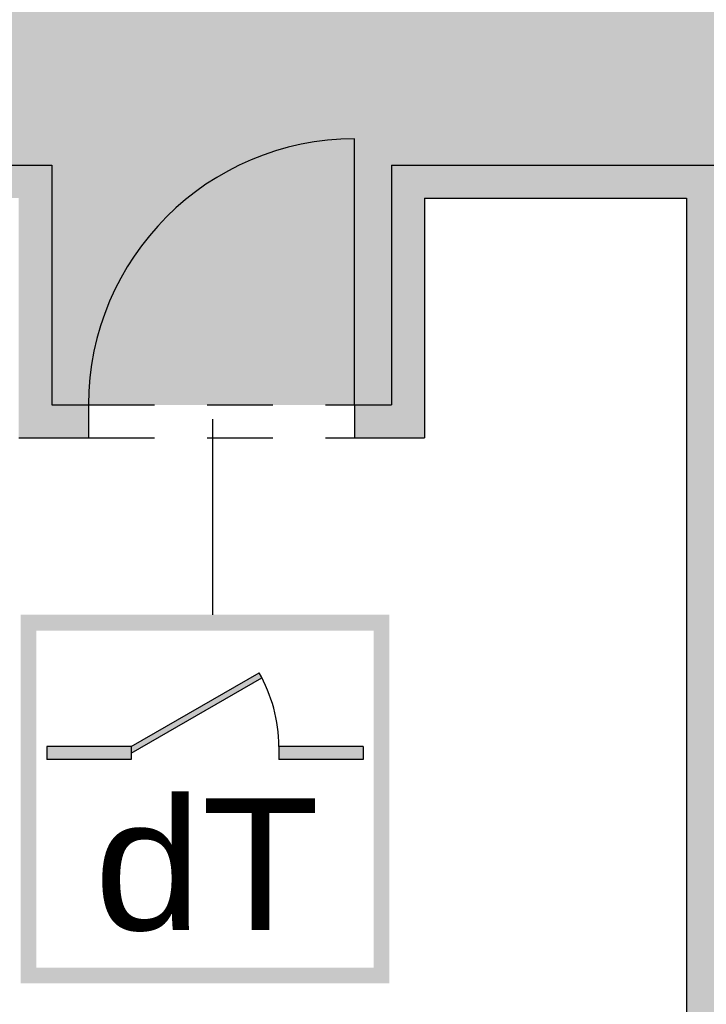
# Model space of a CAD drawing. Header units: metres. Extents: x -5 to 193, y -17 to 20.
# Tile 19 of 22: x 174.19 to 176.79, y -0.22 to 3.52. Entities that reach past the tile are written whole.
import ezdxf

# ---------------------------------------------------------------- set-up
doc = ezdxf.new("R2010")
doc.units = ezdxf.units.M
doc.header["$PDMODE"] = 65
doc.linetypes.add('AUSGEZOGEN', pattern=[0])
doc.linetypes.add('LINIE_2', pattern=[0.45, 0.25, -0.2])
for name, color, linetype, lineweight in [('XR$1$003WN111_ALLGEMEIN', 7, 'Continuous', 13), ('XR$1$004TT111_ALLGEMEIN', 7, 'Continuous', 13), ('XR$1$005BM999_SONSTIGES', 8, 'Continuous', 13), ('XR$1$005BMENT_ENTWURF', 8, 'Continuous', 13)]:
    doc.layers.add(name, color=color, linetype=linetype, lineweight=lineweight)
doc.styles.add('ARIAL', font='ARIAL.TTF')
doc.dimstyles.new('_DIMSTYLE_4', dxfattribs={"dimtxt": 0.75, "dimasz": 1, "dimexe": 0, "dimexo": 0, "dimgap": 0.375, "dimtad": 0, "dimrnd": 0.01, "dimzin": 4, "dimdsep": 46, "dimtxsty": 'Standard', "dimblk1": 'ALL_ML_STRICH', "dimblk2": 'ALL_ML_STRICH', "dimsah": 1, "dimcen": 0, "dimadec": 0, "dimazin": 0, "dimtfac": 1, "dimtdec": 0, "dimtix": 1, "dimtmove": 2, "dimatfit": 3, "dimfxl": 1, "dimtzin": 0, "dimlwd": 0, "dimlwe": 25, "dimarcsym": 0})

# ---------------------------------------------------------------- blocks, each defined once
blk = doc.blocks.new('ALL_ML_STRICH')
at = {"color": 0, "linetype": 'ByBlock', "lineweight": -2}
for p, q in [((0, -0.5), (0, 0.5)), ((-0.3, -0.3), (0.3, 0.3)), ((-1, 0), (0.5, 0))]:
    blk.add_line(p, q, dxfattribs=at)
blk = doc.blocks.new('*D11')
at = {"color": 0, "linetype": 'AUSGEZOGEN', "lineweight": -2}
for p, q in [((151.705, 13.5996), (151.705, 14.7622)), ((151.705, 14.7622), (168.0863, 14.7622)), ((170.68, 14.7622), (186.8425, 14.7622)), ((186.8425, 13.555), (186.8425, 14.7622))]:
    blk.add_line(p, q, dxfattribs=at)
at = {"layer": 'DEFPOINTS', "color": 0, "linetype": 'AUSGEZOGEN', "lineweight": 25}
for p in [(151.705, 14.7622), (151.705, 5.9296), (186.8425, 0.6546)]:
    blk.add_point(p, dxfattribs=at)
at = {"color": 0, "linetype": 'AUSGEZOGEN', "lineweight": 25, "rotation": 180}
blk.add_blockref('ALL_ML_STRICH', (151.705, 14.7622), dxfattribs=at)
at = {"color": 0, "linetype": 'AUSGEZOGEN', "lineweight": 25}
blk.add_blockref('ALL_ML_STRICH', (186.8425, 14.7622), dxfattribs=at)
at = {"color": 0, "linetype": 'AUSGEZOGEN', "lineweight": 25, "insert": (169.3832, 14.7622), "char_height": 0.75, "width": 2.329687, "attachment_point": 5}
blk.add_mtext('\\W0.62;\\A1;{35.14\\H0.495000;\\S^ ;}', dxfattribs=at)
blk = doc.blocks.new('*D12')
at = {"color": 0, "linetype": 'AUSGEZOGEN', "lineweight": -2}
for p, q in [((190.2188, 5.9031), (192.546, 5.9031)), ((192.546, 2.1931), (192.546, 5.9031)), ((192.546, -3.9419), (192.546, 0.0431)), ((190.2188, -3.9419), (192.546, -3.9419))]:
    blk.add_line(p, q, dxfattribs=at)
at = {"layer": 'DEFPOINTS', "color": 0, "linetype": 'AUSGEZOGEN', "lineweight": 25}
for p in [(151.7389, 5.9031), (186.8689, -3.9419), (192.546, -3.9419)]:
    blk.add_point(p, dxfattribs=at)
at = {"color": 0, "linetype": 'AUSGEZOGEN', "lineweight": 25}
for p, rotation in [((192.546, 5.9031), 90), ((192.546, -3.9419), -90.00000000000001)]:
    blk.add_blockref('ALL_ML_STRICH', p, dxfattribs=dict(at, rotation=rotation))
at = {"color": 0, "linetype": 'AUSGEZOGEN', "lineweight": 25, "insert": (192.546, 1.1181), "char_height": 0.75, "width": 1.86375, "attachment_point": 5, "rotation": 90}
blk.add_mtext('\\W0.62;\\A1;{9.85\\H0.495000;\\S^ ;}', dxfattribs=at)

msp = doc.modelspace()

# ---------------------------------------------------------------- hatches: boundary and pattern name
at = {"linetype": 'AUSGEZOGEN', "lineweight": 25, "true_color": 0xc4ffc4}
for points in [[(181.6789, 5.6531), (162.0389, 5.6531), (162.0389, 2.9631), (181.6789, 2.9631)], [(175.5989, 2.9631), (174.3089, 2.9631), (174.3089, 2.0531), (175.5989, 2.0531)]]:
    msp.add_hatch(color=254, dxfattribs=at).paths.add_polyline_path(points)
at = {"linetype": 'AUSGEZOGEN', "lineweight": 140}
h = msp.add_hatch(color=0, dxfattribs=at)
h.paths.add_polyline_path([(175.5909, 1.2558), (174.1909, 1.2558), (174.1909, -0.1442), (175.5909, -0.1442)])
h.paths.add_polyline_path([(174.2509, 1.1958), (175.5309, 1.1958), (175.5309, -0.0842), (174.2509, -0.0842)], flags=16)
for points in [[(174.6109, 0.7558), (174.6109, 0.7306), (175.1068, 1.0169), (175.0959, 1.0358)], [(174.6109, 0.7058), (174.6109, 0.7558), (174.2909, 0.7558), (174.2909, 0.7058)], [(175.4909, 0.7058), (175.4909, 0.7558), (175.1709, 0.7558), (175.1709, 0.7058)]]:
    msp.add_hatch(color=0, dxfattribs=at).paths.add_polyline_path(points)
at = {"layer": 'XR$1$004TT111_ALLGEMEIN', "linetype": 'AUSGEZOGEN', "lineweight": 25}
for points in [[(174.3089, 2.9631), (174.3089, 2.0531), (174.4489, 2.0531), (174.4489, 1.9281), (174.1839, 1.9281), (174.1839, 2.8381), (169.4839, 2.8381), (169.4839, -3.6919), (169.2839, -3.6919), (169.2839, 2.8381), (164.6439, 2.8381), (164.6439, 1.9281), (164.3789, 1.9281), (164.3789, 2.0531), (164.5189, 2.0531), (164.5189, 2.9631)], [(177.9489, 2.9631), (177.9489, 2.0531), (178.0889, 2.0531), (178.0889, 1.9281), (177.8239, 1.9281), (177.8239, 2.8381), (176.8689, 2.8381), (176.8689, -3.6919), (176.7189, -3.6919), (176.7189, 2.8381), (175.7239, 2.8381), (175.7239, 1.9281), (175.4589, 1.9281), (175.4589, 2.0531), (175.5989, 2.0531), (175.5989, 2.9631)]]:
    msp.add_hatch(color=0, dxfattribs=at).paths.add_polyline_path(points, flags=16)

# ---------------------------------------------------------------- linework, layer by layer
at = {"color": 0, "linetype": 'AUSGEZOGEN', "lineweight": 25}
msp.add_line((174.9201, 1.2558), (174.9201, 1.9984), dxfattribs=at)
at = {"color": 1, "linetype": 'AUSGEZOGEN', "lineweight": 25}
for p, q in [((174.6109, 0.7558), (175.0959, 1.0358)), ((174.6109, 0.7306), (175.1068, 1.0169)), ((174.6109, 0.7558), (174.2909, 0.7558)), ((174.2909, 0.7558), (174.2909, 0.7058)), ((174.6109, 0.7558), (174.6109, 0.7058)), ((175.4909, 0.7558), (175.1709, 0.7558)), ((175.1709, 0.7558), (175.1709, 0.7058)), ((175.4909, 0.7558), (175.4909, 0.7058)), ((174.6109, 0.7058), (174.2909, 0.7058)), ((175.4909, 0.7058), (175.1709, 0.7058))]:
    msp.add_line(p, q, dxfattribs=at)
msp.add_arc((174.6109, 0.7558), 0.56, 0, 30, dxfattribs=at)
at = {"layer": 'XR$1$003WN111_ALLGEMEIN', "color": 2, "linetype": 'AUSGEZOGEN', "lineweight": 25}
for p, q in [((164.5189, 2.9631), (174.3089, 2.9631)), ((174.3089, 2.9631), (174.3089, 2.0531)), ((175.5989, 2.9631), (177.9489, 2.9631)), ((175.5989, 2.9631), (175.5989, 2.0531)), ((175.7239, 2.8381), (176.7189, 2.8381)), ((175.7239, 2.8381), (175.7239, 1.9281)), ((176.7189, 2.8381), (176.7189, -3.6919)), ((174.3089, 2.0531), (174.4489, 2.0531)), ((174.4489, 2.0531), (174.4489, 1.9281)), ((175.4589, 2.0531), (175.5989, 2.0531)), ((175.4589, 2.0531), (175.4589, 1.9281)), ((174.1839, 1.9281), (174.4489, 1.9281)), ((175.4589, 1.9281), (175.7239, 1.9281))]:
    msp.add_line(p, q, dxfattribs=at)
at = {"layer": 'XR$1$005BM999_SONSTIGES', "color": 1, "linetype": 'AUSGEZOGEN', "lineweight": 25}
msp.add_line((175.4589, 2.0531), (175.4589, 3.0631), dxfattribs=at)
msp.add_arc((175.4589, 2.0531), 1.01, 90, 180, dxfattribs=at)
at = {"layer": 'XR$1$005BMENT_ENTWURF', "color": 254, "linetype": 'LINIE_2', "lineweight": 25, "true_color": 0xf0f0b4}
for p, q in [((174.4489, 2.0531), (175.4589, 2.0531)), ((174.4489, 1.9281), (175.4589, 1.9281))]:
    msp.add_line(p, q, dxfattribs=at)

# ---------------------------------------------------------------- texts
at = {"color": 0, "linetype": 'AUSGEZOGEN', "lineweight": 25, "insert": (174.47, 0.051), "char_height": 0.5, "width": 1.079429, "attachment_point": 7, "style": 'ARIAL'}
msp.add_mtext('\\W1.05;dT', dxfattribs=at)

# ---------------------------------------------------------------- dimensions: what is measured, and where the dimension line sits
at = {"color": 0, "linetype": 'AUSGEZOGEN', "lineweight": 25}
dim = msp.add_linear_dim(base=(186.8425, 14.7622), p1=(151.705, 13.5996), p2=(186.8425, 13.555), dimstyle='_DIMSTYLE_4', override={"dimpost": '<>', "dimclrd": 0, "dimclre": 0, "dimclrt": 0, "dimlwd": 0, "dimlwe": 25}, dxfattribs=at)
dim.commit()
dim.dimension.update_dxf_attribs({"geometry": '*D11', "text_midpoint": (169.3832, 14.7622)})
dim = msp.add_linear_dim(base=(192.5459844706, 5.9031066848), p1=(190.2188044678, -3.9418933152), p2=(190.2188044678, 5.9031066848), angle=90, dimstyle='_DIMSTYLE_4', override={"dimpost": '<>', "dimclrd": 0, "dimclre": 0, "dimclrt": 0, "dimlwd": 0, "dimlwe": 25}, dxfattribs=at)
dim.commit()
dim.dimension.update_dxf_attribs({"geometry": '*D12', "text_midpoint": (192.5459844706, 1.1181066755)})

doc.saveas('drawing.dxf')
